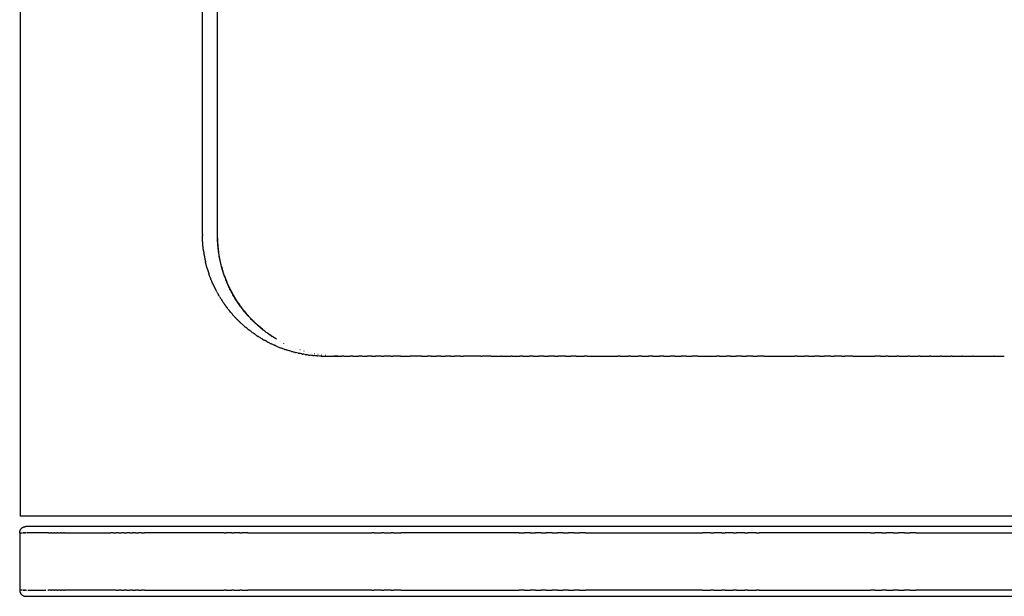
# Model space of a CAD drawing. Header units: millimetres. Extents: x 452 to 484, y 0 to 184.
# Tile 2 of 5: x 452 to 468, y 125 to 135. Entities that reach past the tile are written whole.
import ezdxf

# ---------------------------------------------------------------- set-up
doc = ezdxf.new("R2010")
doc.units = ezdxf.units.MM
doc.header["$MEASUREMENT"] = 0
doc.layers.add('Crea2D$visibili$linee', color=7, linetype='Continuous', true_color=0x000000)

msp = doc.modelspace()

# ---------------------------------------------------------------- linework, layer by layer
at = {"layer": 'Crea2D$visibili$linee'}
for points, degree in [([(452.248, 164.496), (452.248, 145.539), (452.248, 126.583)], 2), ([(455.213, 131.161), (455.213, 131.157), (455.213, 131.152), (455.213, 131.148)], 3), ([(455.334, 130.476), (455.328, 130.491), (455.323, 130.505), (455.318, 130.52)], 3), ([(455.334, 130.476), (455.337, 130.467), (455.34, 130.458), (455.344, 130.45)], 3), ([(455.35, 130.433), (455.348, 130.439), (455.346, 130.444), (455.344, 130.45)], 3), ([(455.35, 130.433), (455.357, 130.416), (455.364, 130.399), (455.371, 130.382)], 3), ([(455.386, 130.35), (455.381, 130.361), (455.376, 130.371), (455.371, 130.382)], 3), ([(455.444, 130.232), (455.44, 130.239), (455.437, 130.246), (455.433, 130.253)], 3), ([(455.444, 130.232), (455.451, 130.218), (455.459, 130.205), (455.466, 130.192)], 3), ([(455.487, 130.157), (455.48, 130.168), (455.473, 130.18), (455.466, 130.192)], 3), ([(455.487, 130.157), (455.491, 130.149), (455.496, 130.14), (455.502, 130.132)], 3), ([(455.509, 130.121), (455.506, 130.124), (455.504, 130.128), (455.502, 130.132)], 3), ([(455.509, 130.121), (455.518, 130.105), (455.528, 130.09), (455.538, 130.075)], 3), ([(455.555, 130.051), (455.549, 130.059), (455.544, 130.067), (455.538, 130.075)], 3), ([(455.627, 129.951), (455.624, 129.956), (455.62, 129.961), (455.616, 129.966)], 3), ([(455.627, 129.951), (455.637, 129.939), (455.647, 129.927), (455.657, 129.915)], 3), ([(455.678, 129.889), (455.671, 129.898), (455.664, 129.906), (455.657, 129.915)], 3), ([(455.678, 129.889), (455.685, 129.881), (455.692, 129.873), (455.699, 129.866)], 3), ([(455.73, 129.831), (455.719, 129.842), (455.709, 129.854), (455.699, 129.865)], 3), ([(455.73, 129.831), (455.734, 129.827), (455.738, 129.822), (455.741, 129.818)], 3), ([(455.837, 129.723), (455.849, 129.711), (455.862, 129.7), (455.875, 129.689)], 3), ([(455.892, 129.673), (455.887, 129.678), (455.881, 129.684), (455.875, 129.689)], 3), ([(455.892, 129.673), (455.902, 129.665), (455.911, 129.657), (455.92, 129.65)], 3), ([(455.95, 129.626), (455.94, 129.634), (455.93, 129.642), (455.92, 129.65)], 3), ([(455.95, 129.626), (455.955, 129.621), (455.961, 129.617), (455.966, 129.613)], 3), ([(456.008, 129.581), (455.994, 129.591), (455.98, 129.602), (455.966, 129.613)], 3), ([(456.008, 129.581), (456.01, 129.579), (456.013, 129.577), (456.015, 129.575)], 3), ([(456.067, 129.538), (456.05, 129.55), (456.033, 129.563), (456.015, 129.575)], 3), ([(456.067, 129.538), (456.084, 129.527), (456.1, 129.516), (456.116, 129.506)], 3), ([(456.128, 129.498), (456.124, 129.501), (456.12, 129.503), (456.116, 129.506)], 3), ([(456.128, 129.498), (456.141, 129.49), (456.155, 129.482), (456.168, 129.474)], 3), ([(456.189, 129.461), (456.182, 129.465), (456.175, 129.469), (456.168, 129.474)], 3), ([(456.189, 129.461), (456.2, 129.455), (456.21, 129.449), (456.221, 129.443)], 3), ([(456.297, 129.539), (456.294, 129.541), (456.292, 129.542), (456.29, 129.544)], 3), ([(456.252, 129.426), (456.241, 129.431), (456.231, 129.437), (456.221, 129.443)], 3), ([(456.252, 129.426), (456.259, 129.422), (456.267, 129.418), (456.274, 129.414)], 3), ([(456.315, 129.393), (456.302, 129.4), (456.288, 129.407), (456.274, 129.414)], 3), ([(456.315, 129.393), (456.32, 129.391), (456.324, 129.389), (456.329, 129.387)], 3), ([(456.38, 129.363), (456.363, 129.37), (456.346, 129.378), (456.329, 129.387)], 3), ([(456.38, 129.363), (456.381, 129.362), (456.382, 129.362), (456.383, 129.361)], 3), ([(456.439, 129.337), (456.42, 129.345), (456.402, 129.353), (456.383, 129.361)], 3), ([(456.439, 129.337), (456.458, 129.329), (456.476, 129.322), (456.495, 129.315)], 3), ([(456.475, 129.426), (456.474, 129.426), (456.474, 129.427), (456.473, 129.427)], 3), ([(456.477, 129.427), (456.477, 129.427), (456.476, 129.427), (456.476, 129.428)], 3), ([(456.512, 129.309), (456.506, 129.311), (456.501, 129.313), (456.495, 129.315)], 3), ([(456.512, 129.309), (456.525, 129.304), (456.539, 129.299), (456.552, 129.294)], 3), ([(456.537, 129.393), (456.537, 129.393), (456.536, 129.394), (456.535, 129.394)], 3), ([(456.54, 129.394), (456.539, 129.394), (456.539, 129.394), (456.538, 129.395)], 3), ([(456.602, 129.362), (456.601, 129.362), (456.6, 129.363), (456.599, 129.363)], 3), ([(456.732, 129.308), (456.731, 129.309), (456.73, 129.309), (456.728, 129.309)], 3), ([(456.579, 129.285), (456.57, 129.288), (456.561, 129.291), (456.552, 129.294)], 3), ([(456.579, 129.285), (456.589, 129.282), (456.599, 129.279), (456.609, 129.276)], 3), ([(456.647, 129.264), (456.635, 129.268), (456.622, 129.272), (456.609, 129.276)], 3), ([(456.647, 129.264), (456.654, 129.262), (456.661, 129.26), (456.667, 129.259)], 3), ([(456.716, 129.246), (456.7, 129.25), (456.683, 129.254), (456.667, 129.259)], 3), ([(456.716, 129.246), (456.719, 129.245), (456.722, 129.244), (456.725, 129.243)], 3), ([(456.77, 129.233), (456.755, 129.236), (456.74, 129.24), (456.725, 129.243)], 3), ([(456.77, 129.233), (456.775, 129.232), (456.779, 129.231), (456.784, 129.23)], 3), ([(456.825, 129.221), (456.811, 129.224), (456.798, 129.227), (456.784, 129.23)], 3), ([(456.798, 129.285), (456.797, 129.285), (456.796, 129.286), (456.794, 129.286)], 3), ([(456.825, 129.221), (456.831, 129.22), (456.837, 129.219), (456.843, 129.218)], 3), ([(456.88, 129.211), (456.868, 129.213), (456.855, 129.216), (456.843, 129.218)], 3), ([(456.865, 129.264), (456.864, 129.264), (456.862, 129.264), (456.861, 129.265)], 3), ([(456.88, 129.211), (456.888, 129.21), (456.896, 129.209), (456.903, 129.208)], 3), ([(456.936, 129.203), (456.925, 129.204), (456.914, 129.206), (456.903, 129.208)], 3), ([(456.936, 129.203), (456.945, 129.202), (456.955, 129.2), (456.964, 129.199)], 3), ([(457.005, 129.195), (456.991, 129.196), (456.978, 129.198), (456.964, 129.199)], 3), ([(456.986, 129.232), (456.984, 129.233), (456.983, 129.233), (456.982, 129.233)], 3), ([(457.005, 129.195), (457.012, 129.194), (457.019, 129.193), (457.026, 129.193)], 3), ([(457.074, 129.189), (457.058, 129.19), (457.042, 129.191), (457.026, 129.193)], 3), ([(457.039, 129.221), (457.038, 129.221), (457.037, 129.221), (457.036, 129.221)], 3), ([(457.074, 129.189), (457.078, 129.188), (457.083, 129.188), (457.087, 129.188)], 3), ([(457.144, 129.185), (457.125, 129.186), (457.106, 129.187), (457.087, 129.188)], 3), ([(457.093, 129.211), (457.092, 129.211), (457.091, 129.211), (457.09, 129.212)], 3), ([(457.148, 129.203), (457.146, 129.203), (457.145, 129.203), (457.144, 129.203)], 3), ([(457.215, 129.194), (457.214, 129.195), (457.213, 129.195), (457.212, 129.195)], 3), ([(457.284, 129.188), (457.283, 129.189), (457.282, 129.189), (457.281, 129.189)], 3), ([(457.361, 129.184), (457.352, 129.184), (457.344, 129.184)], 2), ([(457.35, 129.185), (457.349, 129.185), (457.349, 129.185), (457.349, 129.185)], 3), ([(457.379, 129.184), (457.37, 129.184), (457.36, 129.185), (457.35, 129.185)], 3), ([(457.361, 129.184), (457.419, 129.184), (457.478, 129.184)], 2), ([(457.417, 129.184), (457.389, 129.184), (457.361, 129.184)], 2), ([(457.509, 129.184), (457.493, 129.184), (457.478, 129.184)], 2), ([(457.509, 129.184), (457.561, 129.184), (457.613, 129.184)], 2), ([(457.659, 129.184), (457.636, 129.184), (457.613, 129.184)], 2), ([(457.659, 129.184), (457.704, 129.184), (457.749, 129.184)], 2), ([(457.81, 129.184), (457.779, 129.184), (457.749, 129.184)], 2), ([(457.81, 129.184), (457.848, 129.184), (457.887, 129.184)], 2), ([(457.963, 129.184), (457.925, 129.184), (457.887, 129.184)], 2), ([(457.963, 129.184), (457.993, 129.184), (458.024, 129.184)], 2), ([(458.117, 129.184), (458.07, 129.184), (458.024, 129.184)], 2), ([(458.117, 129.184), (458.139, 129.184), (458.162, 129.184)], 2), ([(458.273, 129.184), (458.217, 129.184), (458.162, 129.184)], 2), ([(458.273, 129.184), (458.29, 129.184), (458.307, 129.184)], 2), ([(458.43, 129.184), (458.369, 129.184), (458.307, 129.184)], 2), ([(458.43, 129.184), (458.51, 129.184), (458.589, 129.184)], 2), ([(458.77, 129.184), (458.68, 129.184), (458.589, 129.184)], 2), ([(458.77, 129.184), (458.82, 129.184), (458.87, 129.184)], 2), ([(458.927, 129.184), (458.898, 129.184), (458.87, 129.184)], 2), ([(458.927, 129.184), (458.971, 129.184), (459.015, 129.184)], 2), ([(459.086, 129.184), (459.05, 129.184), (459.015, 129.184)], 2), ([(459.086, 129.184), (459.123, 129.184), (459.161, 129.184)], 2), ([(459.245, 129.184), (459.203, 129.184), (459.161, 129.184)], 2), ([(459.245, 129.184), (459.277, 129.184), (459.308, 129.184)], 2), ([(459.406, 129.184), (459.357, 129.184), (459.308, 129.184)], 2), ([(459.406, 129.184), (459.431, 129.184), (459.456, 129.184)], 2), ([(459.736, 129.184), (459.596, 129.184), (459.456, 129.184)], 2), ([(459.736, 129.184), (459.746, 129.184), (459.756, 129.184)], 2), ([(459.905, 129.184), (459.831, 129.184), (459.756, 129.184)], 2), ([(459.905, 129.184), (459.983, 129.184), (460.061, 129.184)], 2), ([(460.075, 129.184), (460.068, 129.184), (460.061, 129.184)], 2), ([(460.075, 129.184), (460.151, 129.184), (460.228, 129.184)], 2), ([(460.245, 129.184), (460.237, 129.184), (460.228, 129.184)], 2), ([(460.245, 129.184), (460.307, 129.184), (460.368, 129.184)], 2), ([(460.417, 129.184), (460.392, 129.184), (460.368, 129.184)], 2), ([(460.417, 129.184), (460.47, 129.184), (460.523, 129.184)], 2), ([(460.589, 129.184), (460.556, 129.184), (460.523, 129.184)], 2), ([(460.589, 129.184), (460.634, 129.184), (460.68, 129.184)], 2), ([(460.762, 129.184), (460.721, 129.184), (460.68, 129.184)], 2), ([(460.762, 129.184), (460.8, 129.184), (460.837, 129.184)], 2), ([(460.936, 129.184), (460.887, 129.184), (460.837, 129.184)], 2), ([(460.936, 129.184), (460.966, 129.184), (460.995, 129.184)], 2), ([(461.111, 129.184), (461.053, 129.184), (460.995, 129.184)], 2), ([(461.111, 129.184), (461.156, 129.184), (461.2, 129.184)], 2), ([(461.287, 129.184), (461.243, 129.184), (461.2, 129.184)], 2), ([(461.287, 129.184), (461.352, 129.184), (461.417, 129.184)], 2), ([(461.463, 129.184), (461.44, 129.184), (461.417, 129.184)], 2), ([(461.463, 129.184), (461.714, 129.184), (461.964, 129.184)], 2), ([(461.995, 129.184), (461.98, 129.184), (461.964, 129.184)], 2), ([(461.995, 129.184), (462.062, 129.184), (462.129, 129.184)], 2), ([(462.174, 129.184), (462.151, 129.184), (462.129, 129.184)], 2), ([(462.174, 129.184), (462.234, 129.184), (462.294, 129.184)], 2), ([(462.353, 129.184), (462.323, 129.184), (462.294, 129.184)], 2), ([(462.353, 129.184), (462.408, 129.184), (462.463, 129.184)], 2), ([(462.532, 129.184), (462.498, 129.184), (462.463, 129.184)], 2), ([(462.532, 129.184), (462.586, 129.184), (462.639, 129.184)], 2), ([(462.712, 129.184), (462.676, 129.184), (462.639, 129.184)], 2), ([(462.712, 129.184), (462.764, 129.184), (462.816, 129.184)], 2), ([(462.892, 129.184), (462.854, 129.184), (462.816, 129.184)], 2), ([(462.892, 129.184), (462.942, 129.184), (462.992, 129.184)], 2), ([(463.072, 129.184), (463.032, 129.184), (462.992, 129.184)], 2), ([(463.072, 129.184), (463.121, 129.184), (463.169, 129.184)], 2), ([(463.261, 129.184), (463.215, 129.184), (463.169, 129.184)], 2), ([(463.261, 129.184), (463.417, 129.184), (463.573, 129.184)], 2), ([(463.614, 129.184), (463.594, 129.184), (463.573, 129.184)], 2), ([(463.614, 129.184), (463.672, 129.184), (463.73, 129.184)], 2), ([(463.795, 129.184), (463.763, 129.184), (463.73, 129.184)], 2), ([(463.795, 129.184), (463.841, 129.184), (463.888, 129.184)], 2), ([(463.976, 129.184), (463.932, 129.184), (463.888, 129.184)], 2), ([(463.976, 129.184), (464.016, 129.184), (464.057, 129.184)], 2), ([(464.158, 129.184), (464.107, 129.184), (464.057, 129.184)], 2), ([(464.158, 129.184), (464.196, 129.184), (464.234, 129.184)], 2), ([(464.339, 129.184), (464.286, 129.184), (464.234, 129.184)], 2), ([(464.339, 129.184), (464.588, 129.184), (464.838, 129.184)], 2), ([(464.881, 129.184), (464.86, 129.184), (464.838, 129.184)], 2), ([(464.881, 129.184), (464.94, 129.184), (464.998, 129.184)], 2), ([(465.062, 129.184), (465.03, 129.184), (464.998, 129.184)], 2), ([(465.062, 129.184), (465.11, 129.184), (465.158, 129.184)], 2), ([(465.243, 129.184), (465.2, 129.184), (465.158, 129.184)], 2), ([(465.243, 129.184), (465.28, 129.184), (465.318, 129.184)], 2), ([(465.423, 129.184), (465.37, 129.184), (465.318, 129.184)], 2), ([(465.423, 129.184), (465.45, 129.184), (465.478, 129.184)], 2), ([(465.603, 129.184), (465.54, 129.184), (465.478, 129.184)], 2), ([(465.603, 129.184), (465.627, 129.184), (465.652, 129.184)], 2), ([(465.782, 129.184), (465.717, 129.184), (465.652, 129.184)], 2), ([(465.782, 129.184), (465.871, 129.184), (465.96, 129.184)], 2), ([(465.962, 129.184), (465.961, 129.184), (465.96, 129.184)], 2), ([(465.962, 129.184), (466.051, 129.184), (466.141, 129.184)], 2), ([(466.231, 129.184), (466.186, 129.184), (466.141, 129.184)], 2), ([(466.231, 129.184), (466.275, 129.184), (466.319, 129.184)], 2), ([(466.355, 129.184), (466.337, 129.184), (466.319, 129.184)], 2), ([(466.355, 129.184), (466.426, 129.184), (466.497, 129.184)], 2), ([(466.53, 129.184), (466.513, 129.184), (466.497, 129.184)], 2), ([(466.53, 129.184), (466.602, 129.184), (466.675, 129.184)], 2), ([(466.704, 129.184), (466.689, 129.184), (466.675, 129.184)], 2), ([(466.704, 129.184), (466.778, 129.184), (466.852, 129.184)], 2), ([(466.878, 129.184), (466.865, 129.184), (466.852, 129.184)], 2), ([(466.878, 129.184), (466.953, 129.184), (467.028, 129.184)], 2), ([(467.051, 129.184), (467.04, 129.184), (467.028, 129.184)], 2), ([(467.051, 129.184), (467.128, 129.184), (467.204, 129.184)], 2), ([(467.224, 129.184), (467.214, 129.184), (467.204, 129.184)], 2), ([(467.224, 129.184), (467.302, 129.184), (467.379, 129.184)], 2), ([(467.396, 129.184), (467.388, 129.184), (467.379, 129.184)], 2), ([(467.396, 129.184), (467.475, 129.184), (467.554, 129.184)], 2), ([(467.567, 129.184), (467.561, 129.184), (467.554, 129.184)], 2), ([(467.567, 129.184), (467.648, 129.184), (467.728, 129.184)], 2), ([(467.738, 129.184), (467.733, 129.184), (467.728, 129.184)], 2), ([(467.738, 129.184), (467.906, 129.184), (468.074, 129.184)], 2), ([(468.077, 129.184), (468.076, 129.184), (468.074, 129.184)], 2), ([(468.077, 129.184), (468.161, 129.184), (468.244, 129.184)], 2), ([(484.248, 126.583), (468.248, 126.583), (452.248, 126.583)], 2), ([(452.242, 126.314), (452.242, 126.314), (452.248, 126.314), (452.261, 126.314)], 3), ([(452.243, 126.314), (452.243, 125.848), (452.243, 125.381)], 2), ([(452.268, 126.314), (452.269, 126.314), (452.271, 126.314)], 2), ([(452.279, 126.314), (452.281, 126.314), (452.284, 126.314)], 2), ([(452.292, 126.314), (452.295, 126.314), (452.299, 126.314)], 2), ([(452.307, 126.314), (452.303, 126.314), (452.299, 126.314)], 2), ([(452.307, 126.314), (452.312, 126.314), (452.316, 126.314)], 2), ([(452.325, 126.314), (452.32, 126.314), (452.316, 126.314)], 2), ([(452.325, 126.314), (452.33, 126.314), (452.336, 126.314)], 2), ([(452.345, 126.314), (452.34, 126.314), (452.336, 126.314)], 2), ([(484.143, 126.414), (473.542, 126.414), (462.942, 126.414), (452.342, 126.414)], 3), ([(452.711, 126.314), (452.534, 126.314), (452.357, 126.314)], 2), ([(452.711, 126.314), (452.728, 126.314), (452.746, 126.314)], 2), ([(452.758, 126.314), (452.752, 126.314), (452.746, 126.314)], 2), ([(452.758, 126.314), (452.776, 126.314), (452.795, 126.314)], 2), ([(452.808, 126.314), (452.801, 126.314), (452.795, 126.314)], 2), ([(452.808, 126.314), (452.827, 126.314), (452.846, 126.314)], 2), ([(452.86, 126.314), (452.853, 126.314), (452.846, 126.314)], 2), ([(452.86, 126.314), (452.879, 126.314), (452.899, 126.314)], 2), ([(452.915, 126.314), (452.907, 126.314), (452.899, 126.314)], 2), ([(452.915, 126.314), (452.934, 126.314), (452.954, 126.314)], 2), ([(452.972, 126.314), (452.963, 126.314), (452.954, 126.314)], 2), ([(452.972, 126.314), (453.347, 126.314), (453.722, 126.314)], 2), ([(453.762, 126.314), (453.742, 126.314), (453.722, 126.314)], 2), ([(453.762, 126.314), (453.785, 126.314), (453.808, 126.314)], 2), ([(453.849, 126.314), (453.828, 126.314), (453.808, 126.314)], 2), ([(453.849, 126.314), (453.872, 126.314), (453.896, 126.314)], 2), ([(453.938, 126.314), (453.917, 126.314), (453.896, 126.314)], 2), ([(453.938, 126.314), (453.962, 126.314), (453.986, 126.314)], 2), ([(454.03, 126.314), (454.008, 126.314), (453.986, 126.314)], 2), ([(454.03, 126.314), (454.054, 126.314), (454.078, 126.314)], 2), ([(454.124, 126.314), (454.101, 126.314), (454.078, 126.314)], 2), ([(454.124, 126.314), (454.149, 126.314), (454.173, 126.314)], 2), ([(454.221, 126.314), (454.197, 126.314), (454.173, 126.314)], 2), ([(454.221, 126.314), (454.245, 126.314), (454.27, 126.314)], 2), ([(455.565, 126.314), (454.917, 126.314), (454.27, 126.314)], 2), ([(455.565, 126.314), (455.583, 126.314), (455.6, 126.314)], 2), ([(455.692, 126.314), (455.646, 126.314), (455.6, 126.314)], 2), ([(455.692, 126.314), (455.708, 126.314), (455.724, 126.314)], 2), ([(455.821, 126.314), (455.773, 126.314), (455.724, 126.314)], 2), ([(455.821, 126.314), (455.836, 126.314), (455.85, 126.314)], 2), ([(455.952, 126.314), (455.901, 126.314), (455.85, 126.314)], 2), ([(455.952, 126.314), (456.959, 126.314), (457.967, 126.314)], 2), ([(457.998, 126.314), (457.982, 126.314), (457.967, 126.314)], 2), ([(457.998, 126.314), (458.06, 126.314), (458.122, 126.314)], 2), ([(458.158, 126.314), (458.14, 126.314), (458.122, 126.314)], 2), ([(458.158, 126.314), (458.218, 126.314), (458.278, 126.314)], 2), ([(458.319, 126.314), (458.299, 126.314), (458.278, 126.314)], 2), ([(458.319, 126.314), (458.378, 126.314), (458.437, 126.314)], 2), ([(460.359, 126.314), (459.398, 126.314), (458.437, 126.314)], 2), ([(460.359, 126.314), (460.403, 126.314), (460.448, 126.314)], 2), ([(460.536, 126.314), (460.492, 126.314), (460.448, 126.314)], 2), ([(460.536, 126.314), (460.58, 126.314), (460.624, 126.314)], 2), ([(460.715, 126.314), (460.669, 126.314), (460.624, 126.314)], 2), ([(460.715, 126.314), (460.758, 126.314), (460.801, 126.314)], 2), ([(460.894, 126.314), (460.848, 126.314), (460.801, 126.314)], 2), ([(460.894, 126.314), (460.937, 126.314), (460.98, 126.314)], 2), ([(461.074, 126.314), (461.027, 126.314), (460.98, 126.314)], 2), ([(461.074, 126.314), (461.117, 126.314), (461.16, 126.314)], 2), ([(461.255, 126.314), (461.207, 126.314), (461.16, 126.314)], 2), ([(461.255, 126.314), (461.298, 126.314), (461.341, 126.314)], 2), ([(461.436, 126.314), (461.388, 126.314), (461.341, 126.314)], 2), ([(461.436, 126.314), (462.389, 126.314), (463.341, 126.314)], 2), ([(463.467, 126.314), (463.404, 126.314), (463.341, 126.314)], 2), ([(463.467, 126.314), (463.496, 126.314), (463.524, 126.314)], 2), ([(463.654, 126.314), (463.589, 126.314), (463.524, 126.314)], 2), ([(463.654, 126.314), (463.68, 126.314), (463.707, 126.314)], 2), ([(463.84, 126.314), (463.774, 126.314), (463.707, 126.314)], 2), ([(463.84, 126.314), (463.866, 126.314), (463.892, 126.314)], 2), ([(464.027, 126.314), (463.959, 126.314), (463.892, 126.314)], 2), ([(464.027, 126.314), (464.051, 126.314), (464.076, 126.314)], 2), ([(464.213, 126.314), (464.145, 126.314), (464.076, 126.314)], 2), ([(464.213, 126.314), (464.237, 126.314), (464.262, 126.314)], 2), ([(466.071, 126.314), (465.166, 126.314), (464.262, 126.314)], 2), ([(466.071, 126.314), (466.106, 126.314), (466.141, 126.314)], 2), ([(466.256, 126.314), (466.198, 126.314), (466.141, 126.314)], 2), ([(466.256, 126.314), (466.294, 126.314), (466.331, 126.314)], 2), ([(466.439, 126.314), (466.385, 126.314), (466.331, 126.314)], 2), ([(466.439, 126.314), (466.48, 126.314), (466.522, 126.314)], 2), ([(466.622, 126.314), (466.572, 126.314), (466.522, 126.314)], 2), ([(466.622, 126.314), (466.667, 126.314), (466.712, 126.314)], 2), ([(466.805, 126.314), (466.759, 126.314), (466.712, 126.314)], 2), ([(466.805, 126.314), (468.243, 126.314), (469.68, 126.314)], 2), ([(452.261, 125.381), (452.248, 125.381), (452.242, 125.381), (452.242, 125.381)], 3), ([(452.271, 125.381), (452.269, 125.381), (452.268, 125.381)], 2), ([(452.284, 125.381), (452.281, 125.381), (452.279, 125.381)], 2), ([(452.299, 125.381), (452.295, 125.381), (452.292, 125.381)], 2), ([(452.299, 125.381), (452.303, 125.381), (452.307, 125.381)], 2), ([(452.316, 125.381), (452.312, 125.381), (452.307, 125.381)], 2), ([(452.316, 125.381), (452.32, 125.381), (452.325, 125.381)], 2), ([(452.336, 125.381), (452.33, 125.381), (452.325, 125.381)], 2), ([(452.336, 125.381), (452.34, 125.381), (452.345, 125.381)], 2), ([(452.357, 125.381), (452.362, 125.381), (452.366, 125.381)], 2), ([(452.381, 125.381), (452.524, 125.381), (452.666, 125.381)], 2), ([(452.699, 125.381), (452.705, 125.381), (452.711, 125.381)], 2), ([(452.746, 125.381), (452.728, 125.381), (452.711, 125.381)], 2), ([(452.746, 125.381), (452.752, 125.381), (452.758, 125.381)], 2), ([(452.795, 125.381), (452.776, 125.381), (452.758, 125.381)], 2), ([(452.795, 125.381), (452.801, 125.381), (452.808, 125.381)], 2), ([(452.846, 125.381), (452.827, 125.381), (452.808, 125.381)], 2), ([(452.846, 125.381), (452.853, 125.381), (452.86, 125.381)], 2), ([(452.899, 125.381), (452.879, 125.381), (452.86, 125.381)], 2), ([(452.899, 125.381), (452.907, 125.381), (452.915, 125.381)], 2), ([(452.954, 125.381), (452.934, 125.381), (452.915, 125.381)], 2), ([(452.954, 125.381), (452.963, 125.381), (452.972, 125.381)], 2), ([(453.808, 125.381), (453.39, 125.381), (452.972, 125.381)], 2), ([(453.808, 125.381), (453.828, 125.381), (453.849, 125.381)], 2), ([(453.896, 125.381), (453.872, 125.381), (453.849, 125.381)], 2), ([(453.896, 125.381), (453.917, 125.381), (453.938, 125.381)], 2), ([(453.986, 125.381), (453.962, 125.381), (453.938, 125.381)], 2), ([(453.986, 125.381), (454.008, 125.381), (454.03, 125.381)], 2), ([(454.078, 125.381), (454.054, 125.381), (454.03, 125.381)], 2), ([(454.078, 125.381), (454.101, 125.381), (454.124, 125.381)], 2), ([(454.173, 125.381), (454.149, 125.381), (454.124, 125.381)], 2), ([(454.173, 125.381), (454.197, 125.381), (454.221, 125.381)], 2), ([(454.27, 125.381), (454.245, 125.381), (454.221, 125.381)], 2), ([(454.27, 125.381), (454.917, 125.381), (455.565, 125.381)], 2), ([(455.6, 125.381), (455.583, 125.381), (455.565, 125.381)], 2), ([(455.6, 125.381), (455.646, 125.381), (455.692, 125.381)], 2), ([(455.724, 125.381), (455.708, 125.381), (455.692, 125.381)], 2), ([(455.724, 125.381), (455.773, 125.381), (455.821, 125.381)], 2), ([(455.85, 125.381), (455.836, 125.381), (455.821, 125.381)], 2), ([(455.85, 125.381), (455.901, 125.381), (455.952, 125.381)], 2), ([(457.967, 125.381), (456.959, 125.381), (455.952, 125.381)], 2), ([(457.967, 125.381), (457.982, 125.381), (457.998, 125.381)], 2), ([(458.122, 125.381), (458.06, 125.381), (457.998, 125.381)], 2), ([(458.122, 125.381), (458.14, 125.381), (458.158, 125.381)], 2), ([(458.278, 125.381), (458.218, 125.381), (458.158, 125.381)], 2), ([(458.278, 125.381), (458.299, 125.381), (458.319, 125.381)], 2), ([(458.437, 125.381), (458.378, 125.381), (458.319, 125.381)], 2), ([(458.437, 125.381), (459.398, 125.381), (460.359, 125.381)], 2), ([(460.448, 125.381), (460.403, 125.381), (460.359, 125.381)], 2), ([(460.448, 125.381), (460.492, 125.381), (460.536, 125.381)], 2), ([(460.624, 125.381), (460.58, 125.381), (460.536, 125.381)], 2), ([(460.624, 125.381), (460.669, 125.381), (460.715, 125.381)], 2), ([(460.801, 125.381), (460.758, 125.381), (460.715, 125.381)], 2), ([(460.801, 125.381), (460.848, 125.381), (460.894, 125.381)], 2), ([(460.98, 125.381), (460.937, 125.381), (460.894, 125.381)], 2), ([(460.98, 125.381), (461.027, 125.381), (461.074, 125.381)], 2), ([(461.16, 125.381), (461.117, 125.381), (461.074, 125.381)], 2), ([(461.16, 125.381), (461.207, 125.381), (461.255, 125.381)], 2), ([(461.341, 125.381), (461.298, 125.381), (461.255, 125.381)], 2), ([(461.341, 125.381), (461.388, 125.381), (461.436, 125.381)], 2), ([(463.341, 125.381), (462.389, 125.381), (461.436, 125.381)], 2), ([(463.341, 125.381), (463.404, 125.381), (463.467, 125.381)], 2), ([(463.524, 125.381), (463.496, 125.381), (463.467, 125.381)], 2), ([(463.524, 125.381), (463.589, 125.381), (463.654, 125.381)], 2), ([(463.707, 125.381), (463.68, 125.381), (463.654, 125.381)], 2), ([(463.707, 125.381), (463.774, 125.381), (463.84, 125.381)], 2), ([(463.892, 125.381), (463.866, 125.381), (463.84, 125.381)], 2), ([(463.892, 125.381), (463.959, 125.381), (464.027, 125.381)], 2), ([(464.076, 125.381), (464.051, 125.381), (464.027, 125.381)], 2), ([(464.076, 125.381), (464.145, 125.381), (464.213, 125.381)], 2), ([(464.262, 125.381), (464.237, 125.381), (464.213, 125.381)], 2), ([(464.262, 125.381), (465.166, 125.381), (466.071, 125.381)], 2), ([(466.141, 125.381), (466.106, 125.381), (466.071, 125.381)], 2), ([(466.141, 125.381), (466.198, 125.381), (466.256, 125.381)], 2), ([(466.331, 125.381), (466.294, 125.381), (466.256, 125.381)], 2), ([(466.331, 125.381), (466.385, 125.381), (466.439, 125.381)], 2), ([(466.522, 125.381), (466.48, 125.381), (466.439, 125.381)], 2), ([(466.522, 125.381), (466.572, 125.381), (466.622, 125.381)], 2), ([(466.712, 125.381), (466.667, 125.381), (466.622, 125.381)], 2), ([(466.712, 125.381), (466.759, 125.381), (466.805, 125.381)], 2), ([(469.68, 125.381), (468.243, 125.381), (466.805, 125.381)], 2), ([(452.342, 125.281), (462.942, 125.281), (473.542, 125.281), (484.143, 125.281)], 3)]:
    msp.add_open_spline(points, degree=degree, dxfattribs=at)
for points, weights, degree, knots in [([(455.456, 131.148), (455.456, 132.958), (455.456, 136.676), (455.456, 140.395), (455.456, 142.303), (455.456, 142.564), (455.507, 142.819), (455.607, 143.06), (455.693, 143.266), (455.813, 143.454), (455.963, 143.62), (456.078, 143.748), (456.21, 143.859), (456.355, 143.953)], [1, 0.974364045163, 0.92440653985, 0.877010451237, 0.8539359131, 0.84278168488, 0.84278168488, 0.8539359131, 0.845805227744, 0.845805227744, 0.8539359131, 0.849046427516, 0.849046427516, 0.8539359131], 3, [0, 0, 0, 0, 5.577764, 11.155528, 11.155528, 11.155528, 11.932245, 11.932245, 11.932245, 12.598834, 12.598834, 12.598834, 13.114715, 13.114715, 13.114715, 13.114715]), ([(455.213, 131.161), (455.213, 134.875), (455.213, 138.589), (455.213, 142.303), (455.213, 142.404), (455.221, 142.505), (455.237, 142.605)], [0.859459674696, 0.859459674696, 0.859459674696, 0.859459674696, 0.857735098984, 0.857735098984, 0.859459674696], 3, [43.066879, 43.066879, 43.066879, 43.066879, 54.208861, 54.208861, 54.208861, 54.512491, 54.512491, 54.512491, 54.512491]), ([(456.355, 129.498), (456.137, 129.638), (455.963, 129.831), (455.737, 130.08), (455.607, 130.391), (455.456, 130.754), (455.456, 131.148)], [1, 0.991411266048, 1, 0.98571786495, 1, 0.980405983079, 1], 2, [0, 0, 0, 0.515881, 0.515881, 1.18247, 1.18247, 1.959187, 1.959187, 1.959187])]:
    msp.add_rational_spline(points, weights, degree=degree, knots=knots, dxfattribs=at)
for points, knots in [([(456.238, 129.582), (456.221, 129.595), (456.166, 129.638), (456.093, 129.702), (456.029, 129.765), (455.993, 129.802), (455.964, 129.833), (455.945, 129.855), (455.914, 129.89), (455.861, 129.955), (455.799, 130.042), (455.738, 130.139), (455.7, 130.204), (455.672, 130.259), (455.651, 130.302), (455.634, 130.338), (455.622, 130.365), (455.616, 130.379), (455.61, 130.393), (455.609, 130.396), (455.606, 130.404), (455.6, 130.417), (455.592, 130.439), (455.58, 130.468), (455.564, 130.513), (455.543, 130.577), (455.518, 130.668), (455.495, 130.771), (455.479, 130.867), (455.469, 130.948), (455.464, 131.012), (455.461, 131.068), (455.46, 131.107), (455.459, 131.127), (455.459, 131.137), (455.459, 131.143), (455.459, 131.205), (455.459, 131.322), (455.459, 131.554), (455.459, 131.961), (455.459, 132.542), (455.459, 133.239), (455.459, 134.169), (455.459, 135.331), (455.459, 136.725), (455.459, 138.12), (455.459, 139.282), (455.459, 140.211), (455.459, 140.909), (455.459, 141.49), (455.459, 141.896), (455.459, 142.129), (455.459, 142.245), (455.459, 142.307), (455.459, 142.313), (455.459, 142.323), (455.46, 142.343), (455.461, 142.383), (455.464, 142.438), (455.469, 142.502), (455.479, 142.584), (455.495, 142.679), (455.518, 142.783), (455.543, 142.873), (455.564, 142.938), (455.58, 142.982), (455.592, 143.012), (455.6, 143.034), (455.606, 143.047), (455.609, 143.055), (455.61, 143.057), (455.616, 143.071), (455.622, 143.086), (455.634, 143.112), (455.651, 143.149), (455.672, 143.191), (455.7, 143.247), (455.738, 143.312), (455.799, 143.409), (455.861, 143.495), (455.914, 143.56), (455.945, 143.595), (455.964, 143.617), (455.993, 143.649), (456.029, 143.686), (456.093, 143.749), (456.166, 143.813), (456.221, 143.856), (456.238, 143.869)], [-56.340003, -56.340003, -56.340003, -56.340003, -56.25058, -56.051005, -55.951217, -55.901323, -55.85143, -55.800338, -55.749246, -55.647063, -55.442696, -55.340513, -55.238329, -55.187238, -55.136146, -55.085054, -55.059509, -55.046736, -55.033963, -55.021071, -55.008179, -54.982396, -54.930829, -54.879262, -54.827695, -54.724561, -54.621427, -54.518293, -54.415159, -54.363592, -54.312026, -54.260459, -54.234675, -54.221783, -54.215338, -54.212115, -54.208892, -54.034586, -53.860281, -53.511671, -52.81445, -52.11723, -51.420009, -50.025568, -48.631127, -47.236685, -45.842244, -45.145023, -44.447803, -43.750582, -43.401972, -43.227667, -43.053361, -43.050138, -43.046916, -43.04047, -43.027578, -43.001794, -42.950228, -42.898661, -42.847094, -42.74396, -42.640826, -42.537692, -42.434558, -42.382991, -42.331424, -42.279857, -42.254074, -42.241182, -42.22829, -42.215517, -42.202744, -42.177199, -42.126107, -42.075015, -42.023924, -41.92174, -41.819557, -41.61519, -41.513007, -41.461915, -41.410824, -41.36093, -41.311036, -41.211248, -41.011673, -40.92225, -40.92225, -40.92225, -40.92225]), ([(456.416, 129.462), (456.396, 129.474), (456.359, 129.497), (456.321, 129.522), (456.302, 129.536)], [-56.6488741, -56.6488741, -56.6488741, -56.6488741, -56.5499437, -56.4501666, -56.4501666, -56.4501666, -56.4501666]), ([(456.415, 129.46), (456.414, 129.46), (456.414, 129.461), (456.414, 129.461), (456.413, 129.461), (456.412, 129.462), (456.412, 129.462)], [83.661920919, 83.661920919, 83.661920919, 83.661920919, 83.664151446, 83.664151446, 83.664151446, 83.667257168, 83.667257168, 83.667257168, 83.667257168]), ([(456.667, 129.334), (456.666, 129.334), (456.665, 129.335), (456.664, 129.335), (456.663, 129.335)], [83.262859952, 83.262859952, 83.262859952, 83.262859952, 83.26527577, 83.268164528, 83.268164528, 83.268164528, 83.268164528]), ([(456.932, 129.245), (456.932, 129.245), (456.931, 129.245), (456.931, 129.246), (456.93, 129.246), (456.929, 129.246), (456.929, 129.246)], [82.863867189, 82.863867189, 82.863867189, 82.863867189, 82.866400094, 82.866400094, 82.866400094, 82.869154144, 82.869154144, 82.869154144, 82.869154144])]:
    msp.add_open_spline(points, degree=3, knots=knots, dxfattribs=at)
for points, weights in [([(455.23, 130.894), (455.213, 131.02), (455.213, 131.148)], [1, 0.997899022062, 1]), ([(455.23, 130.894), (455.242, 130.805), (455.262, 130.718)], [1, 0.998943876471, 1]), ([(455.29, 130.61), (455.274, 130.663), (455.262, 130.718)], [1, 0.999573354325, 1]), ([(455.29, 130.61), (455.303, 130.564), (455.318, 130.52)], [1, 0.999693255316, 1]), ([(455.386, 130.35), (455.408, 130.301), (455.433, 130.253)], [1, 0.999622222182, 1]), ([(455.555, 130.051), (455.584, 130.007), (455.616, 129.966)], [1, 0.999648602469, 1]), ([(455.837, 129.723), (455.787, 129.769), (455.741, 129.818)], [1, 0.999417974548, 1]), ([(457.144, 129.185), (457.244, 129.183), (457.344, 129.184)], [1, 0.999922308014, 1]), ([(452.242, 126.314), (452.242, 126.414), (452.342, 126.414)], [1, 0.707106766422, 1]), ([(452.242, 125.381), (452.242, 125.281), (452.342, 125.281)], [1, 0.707106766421, 1])]:
    msp.add_rational_spline(points, weights, degree=2, dxfattribs=at)

doc.saveas('drawing.dxf')
